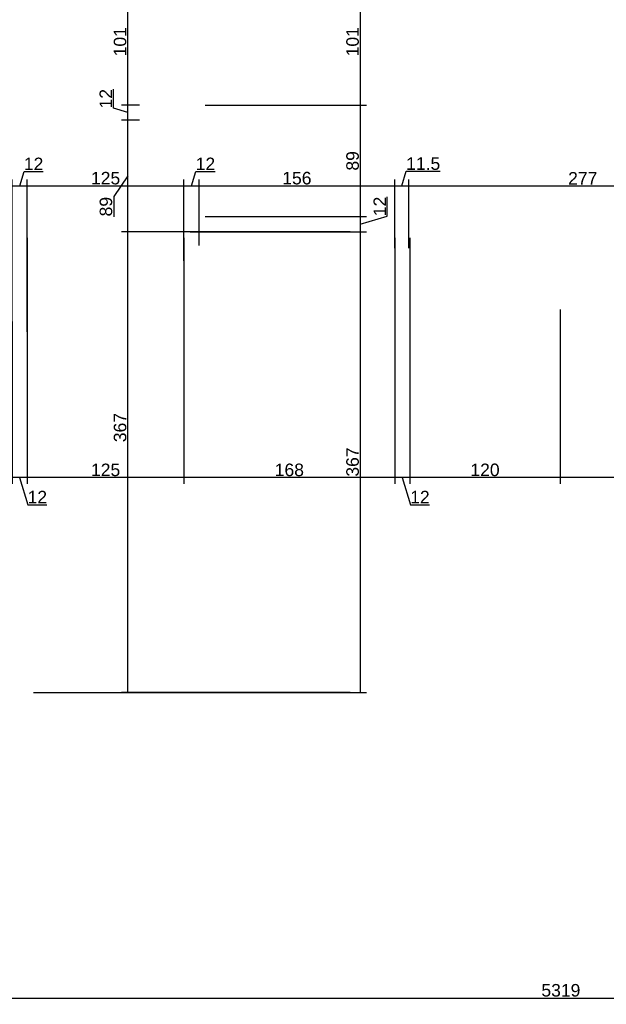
# Model space of a CAD drawing. Header units: millimetres. Extents: x 126553 to 403692, y -95821 to 38049.
# Tile 105 of 256: x 167289 to 167757, y -9233 to -8448. Entities that reach past the tile are written whole.
import ezdxf

# ---------------------------------------------------------------- set-up
doc = ezdxf.new("R2010")
doc.units = ezdxf.units.MM
doc.layers.add('11_wymiary', color=55, linetype='Continuous')
doc.layers.add('11_wymiary @ 50', color=55, linetype='Continuous')
doc.styles.add('11_RJ', font='arial.ttf')
doc.dimstyles.new('11_RJ (cc)', dxfattribs={"dimtxt": 0.2, "dimasz": 0.001, "dimexe": 0.1, "dimexo": 0.1, "dimgap": 0.02, "dimtad": 1, "dimdec": 1, "dimrnd": 0.5, "dimzin": 12, "dimdsep": 46, "dimtxsty": '11_RJ', "dimblk": 'OBLIQUE', "dimcen": 0, "dimdle": 0.01, "dimclrd": 256, "dimclre": 256, "dimclrt": 2, "dimazin": 3, "dimtfac": 1, "dimtdec": 1, "dimtofl": 0, "dimtmove": 0, "dimatfit": 3, "dimldrblk": 'DOT', "dimfxl": 1, "dimtolj": 1, "dimtzin": 13, "dimarcsym": 0})

# ---------------------------------------------------------------- blocks, each defined once
blk = doc.blocks.new('_Oblique')
at = {"color": 0, "linetype": 'ByBlock', "lineweight": -2}
blk.add_line((-0.5, -0.5), (0.5, 0.5), dxfattribs=at)
blk = doc.blocks.new('*D118')
at = {"layer": '11_wymiary', "lineweight": -2, "transparency": 16777216}
for p, q in [((167283.35, -8696.81), (167283.35, -8575.61)), ((167289.35, -8580.61), (167292.81, -8569.09)), ((167292.81, -8569.09), (167308.09, -8569.09)), ((167295.35, -8696.81), (167295.35, -8575.61)), ((167282.85, -8580.61), (167295.85, -8580.61))]:
    blk.add_line(p, q, dxfattribs=at)
at = {"layer": 'Defpoints', "color": 0, "transparency": 16777216}
for p in [(167295.35, -8580.61), (167283.35, -8701.81), (167295.35, -8701.81)]:
    blk.add_point(p, dxfattribs=at)
at = {"layer": '11_wymiary', "lineweight": -2, "transparency": 16777216, "xscale": 0.05, "yscale": 0.05, "zscale": 0.05, "rotation": 180}
blk.add_blockref('_Oblique', (167283.35, -8580.61), dxfattribs=at)
at = {"layer": '11_wymiary', "lineweight": -2, "transparency": 16777216, "xscale": 0.05, "yscale": 0.05, "zscale": 0.05}
blk.add_blockref('_Oblique', (167295.35, -8580.61), dxfattribs=at)
at = {"layer": '11_wymiary', "color": 2, "transparency": 16777216, "insert": (167300.45, -8563.07), "char_height": 10, "attachment_point": 5, "style": '11_RJ'}
blk.add_mtext('\\A1;12', dxfattribs=at)
blk = doc.blocks.new('_Dot')
at = {"color": 0, "linetype": 'ByBlock', "lineweight": -2}
blk.add_line((-0.5, 0), (-1, 0), dxfattribs=at)
at = {"color": 0, "linetype": 'ByBlock', "const_width": 0.5}
blk.add_lwpolyline([(-0.25, 0, 1), (0.25, 0, 1)], format="xyb", close=True, dxfattribs=at)
blk = doc.blocks.new('*D119')
at = {"layer": '11_wymiary', "lineweight": -2, "transparency": 16777216}
for p, q in [((167295.35, -8696.81), (167295.35, -8575.61)), ((167420.35, -8640.4), (167420.35, -8575.61)), ((167294.85, -8580.61), (167420.85, -8580.61))]:
    blk.add_line(p, q, dxfattribs=at)
at = {"layer": 'Defpoints', "color": 0, "transparency": 16777216}
for p in [(167420.35, -8580.61), (167420.35, -8645.4), (167295.35, -8701.81)]:
    blk.add_point(p, dxfattribs=at)
at = {"layer": '11_wymiary', "lineweight": -2, "transparency": 16777216, "xscale": 0.05, "yscale": 0.05, "zscale": 0.05, "rotation": 180}
blk.add_blockref('_Oblique', (167295.35, -8580.61), dxfattribs=at)
at = {"layer": '11_wymiary', "lineweight": -2, "transparency": 16777216, "xscale": 0.05, "yscale": 0.05, "zscale": 0.05}
blk.add_blockref('_Oblique', (167420.35, -8580.61), dxfattribs=at)
at = {"layer": '11_wymiary', "color": 2, "transparency": 16777216, "insert": (167357.85, -8574.5), "char_height": 10, "attachment_point": 5, "style": '11_RJ'}
blk.add_mtext('\\A1;125', dxfattribs=at)
blk = doc.blocks.new('*D120')
at = {"layer": '11_wymiary', "lineweight": -2, "transparency": 16777216}
for p, q in [((167420.35, -8640.4), (167420.35, -8575.61)), ((167426.35, -8580.61), (167429.81, -8569.09)), ((167429.81, -8569.09), (167445.09, -8569.09)), ((167432.35, -8628.12), (167432.35, -8575.61)), ((167419.85, -8580.61), (167432.85, -8580.61))]:
    blk.add_line(p, q, dxfattribs=at)
at = {"layer": 'Defpoints', "color": 0, "transparency": 16777216}
for p in [(167432.35, -8580.61), (167432.35, -8633.12), (167420.35, -8645.4)]:
    blk.add_point(p, dxfattribs=at)
at = {"layer": '11_wymiary', "lineweight": -2, "transparency": 16777216, "xscale": 0.05, "yscale": 0.05, "zscale": 0.05, "rotation": 180}
blk.add_blockref('_Oblique', (167420.35, -8580.61), dxfattribs=at)
at = {"layer": '11_wymiary', "lineweight": -2, "transparency": 16777216, "xscale": 0.05, "yscale": 0.05, "zscale": 0.05}
blk.add_blockref('_Oblique', (167432.35, -8580.61), dxfattribs=at)
at = {"layer": '11_wymiary', "color": 2, "transparency": 16777216, "insert": (167437.45, -8563.07), "char_height": 10, "attachment_point": 5, "style": '11_RJ'}
blk.add_mtext('\\A1;12', dxfattribs=at)
blk = doc.blocks.new('*D121')
at = {"layer": '11_wymiary', "lineweight": -2, "transparency": 16777216}
for p, q in [((167432.35, -8628.12), (167432.35, -8575.61)), ((167588.35, -8630.19), (167588.35, -8575.61)), ((167431.85, -8580.61), (167588.85, -8580.61))]:
    blk.add_line(p, q, dxfattribs=at)
at = {"layer": 'Defpoints', "color": 0, "transparency": 16777216}
for p in [(167588.35, -8580.61), (167432.35, -8633.12), (167588.35, -8635.19)]:
    blk.add_point(p, dxfattribs=at)
at = {"layer": '11_wymiary', "lineweight": -2, "transparency": 16777216, "xscale": 0.05, "yscale": 0.05, "zscale": 0.05, "rotation": 180}
blk.add_blockref('_Oblique', (167432.35, -8580.61), dxfattribs=at)
at = {"layer": '11_wymiary', "lineweight": -2, "transparency": 16777216, "xscale": 0.05, "yscale": 0.05, "zscale": 0.05}
blk.add_blockref('_Oblique', (167588.35, -8580.61), dxfattribs=at)
at = {"layer": '11_wymiary', "color": 2, "transparency": 16777216, "insert": (167510.35, -8574.5), "char_height": 10, "attachment_point": 5, "style": '11_RJ'}
blk.add_mtext('\\A1;156', dxfattribs=at)
blk = doc.blocks.new('*D122')
at = {"layer": '11_wymiary', "lineweight": -2, "transparency": 16777216}
for p, q in [((167588.35, -8630.19), (167588.35, -8575.61)), ((167594.03, -8580.61), (167597.51, -8569)), ((167597.51, -8569), (167624.62, -8569)), ((167599.71, -8630.19), (167599.71, -8575.61)), ((167587.85, -8580.61), (167600.21, -8580.61))]:
    blk.add_line(p, q, dxfattribs=at)
at = {"layer": 'Defpoints', "color": 0, "transparency": 16777216}
for p in [(167599.71, -8580.61), (167588.35, -8635.19), (167599.71, -8635.19)]:
    blk.add_point(p, dxfattribs=at)
at = {"layer": '11_wymiary', "lineweight": -2, "transparency": 16777216, "xscale": 0.05, "yscale": 0.05, "zscale": 0.05, "rotation": 180}
blk.add_blockref('_Oblique', (167588.35, -8580.61), dxfattribs=at)
at = {"layer": '11_wymiary', "lineweight": -2, "transparency": 16777216, "xscale": 0.05, "yscale": 0.05, "zscale": 0.05}
blk.add_blockref('_Oblique', (167599.71, -8580.61), dxfattribs=at)
at = {"layer": '11_wymiary', "color": 2, "transparency": 16777216, "insert": (167611.07, -8562.9), "char_height": 10, "attachment_point": 5, "style": '11_RJ'}
blk.add_mtext('\\A1;11.5', dxfattribs=at)
blk = doc.blocks.new('*D411')
at = {"layer": '11_wymiary', "lineweight": -2, "transparency": 16777216}
for p, q in [((167599.71, -8630.19), (167599.71, -8575.61)), ((167876.85, -8600.11), (167876.85, -8575.61)), ((167599.21, -8580.61), (167877.35, -8580.61))]:
    blk.add_line(p, q, dxfattribs=at)
at = {"layer": 'Defpoints', "color": 0, "transparency": 16777216}
for p in [(167876.85, -8580.61), (167876.85, -8605.11), (167599.71, -8635.19)]:
    blk.add_point(p, dxfattribs=at)
at = {"layer": '11_wymiary', "lineweight": -2, "transparency": 16777216, "xscale": 0.05, "yscale": 0.05, "zscale": 0.05, "rotation": 180}
blk.add_blockref('_Oblique', (167599.71, -8580.61), dxfattribs=at)
at = {"layer": '11_wymiary', "lineweight": -2, "transparency": 16777216, "xscale": 0.05, "yscale": 0.05, "zscale": 0.05}
blk.add_blockref('_Oblique', (167876.85, -8580.61), dxfattribs=at)
at = {"layer": '11_wymiary', "color": 2, "transparency": 16777216, "insert": (167738.28, -8574.59), "char_height": 10, "attachment_point": 5, "style": '11_RJ'}
blk.add_mtext('\\A1;277', dxfattribs=at)
blk = doc.blocks.new('*D493')
at = {"layer": '11_wymiary', "lineweight": -2, "transparency": 16777216}
for p, q in [((167552.93, -8617.11), (167370.54, -8617.11)), ((167375.54, -8984.73), (167375.54, -8616.61)), ((167552.93, -8984.23), (167370.54, -8984.23))]:
    blk.add_line(p, q, dxfattribs=at)
at = {"layer": 'Defpoints', "color": 0, "transparency": 16777216}
for p in [(167375.54, -8617.11), (167557.93, -8617.11), (167557.93, -8984.23)]:
    blk.add_point(p, dxfattribs=at)
at = {"layer": '11_wymiary', "lineweight": -2, "transparency": 16777216, "xscale": 0.05, "yscale": 0.05, "zscale": 0.05}
for p, rotation in [((167375.54, -8617.11), 90), ((167375.54, -8984.23), 270)]:
    blk.add_blockref('_Oblique', p, dxfattribs=dict(at, rotation=rotation))
at = {"layer": '11_wymiary', "color": 2, "transparency": 16777216, "insert": (167369.43, -8773.21), "char_height": 10, "attachment_point": 5, "rotation": 90, "style": '11_RJ'}
blk.add_mtext('\\A1;367', dxfattribs=at)
blk = doc.blocks.new('*D494')
at = {"layer": '11_wymiary', "lineweight": -2, "transparency": 16777216}
for p, q in [((167384.93, -8528.25), (167370.54, -8528.25)), ((167375.54, -8617.61), (167375.54, -8527.75)), ((167375.54, -8572.68), (167364.29, -8588.99)), ((167364.29, -8588.99), (167364.29, -8605.35)), ((167552.93, -8617.11), (167370.54, -8617.11))]:
    blk.add_line(p, q, dxfattribs=at)
at = {"layer": 'Defpoints', "color": 0, "transparency": 16777216}
for p in [(167375.54, -8528.25), (167389.93, -8528.25), (167557.93, -8617.11)]:
    blk.add_point(p, dxfattribs=at)
at = {"layer": '11_wymiary', "lineweight": -2, "transparency": 16777216, "xscale": 0.05, "yscale": 0.05, "zscale": 0.05}
for p, rotation in [((167375.54, -8528.25), 90), ((167375.54, -8617.11), 270)]:
    blk.add_blockref('_Oblique', p, dxfattribs=dict(at, rotation=rotation))
at = {"layer": '11_wymiary', "color": 2, "transparency": 16777216, "insert": (167358.18, -8597.17), "char_height": 10, "attachment_point": 5, "rotation": 90, "style": '11_RJ'}
blk.add_mtext('\\A1;89', dxfattribs=at)
blk = doc.blocks.new('*D495')
at = {"layer": '11_wymiary', "lineweight": -2, "transparency": 16777216}
for p, q in [((167364.02, -8518.8), (167364.02, -8503.52)), ((167375.54, -8522.25), (167364.02, -8518.8)), ((167384.93, -8516.25), (167370.54, -8516.25)), ((167375.54, -8528.75), (167375.54, -8515.75)), ((167384.93, -8528.25), (167370.54, -8528.25))]:
    blk.add_line(p, q, dxfattribs=at)
at = {"layer": 'Defpoints', "color": 0, "transparency": 16777216}
for p in [(167375.54, -8516.25), (167389.93, -8516.25), (167389.93, -8528.25)]:
    blk.add_point(p, dxfattribs=at)
at = {"layer": '11_wymiary', "lineweight": -2, "transparency": 16777216, "xscale": 0.05, "yscale": 0.05, "zscale": 0.05}
for p, rotation in [((167375.54, -8516.25), 90), ((167375.54, -8528.25), 270)]:
    blk.add_blockref('_Oblique', p, dxfattribs=dict(at, rotation=rotation))
at = {"layer": '11_wymiary', "color": 2, "transparency": 16777216, "insert": (167358, -8511.16), "char_height": 10, "attachment_point": 5, "rotation": 90, "style": '11_RJ'}
blk.add_mtext('\\A1;12', dxfattribs=at)
blk = doc.blocks.new('*D496')
at = {"layer": '11_wymiary', "lineweight": -2, "transparency": 16777216}
for p, q in [((167384.93, -8415.25), (167370.54, -8415.25)), ((167375.54, -8516.75), (167375.54, -8414.75)), ((167384.93, -8516.25), (167370.54, -8516.25))]:
    blk.add_line(p, q, dxfattribs=at)
at = {"layer": 'Defpoints', "color": 0, "transparency": 16777216}
for p in [(167375.54, -8415.25), (167389.93, -8415.25), (167389.93, -8516.25)]:
    blk.add_point(p, dxfattribs=at)
at = {"layer": '11_wymiary', "lineweight": -2, "transparency": 16777216, "xscale": 0.05, "yscale": 0.05, "zscale": 0.05}
for p, rotation in [((167375.54, -8415.25), 90), ((167375.54, -8516.25), 270)]:
    blk.add_blockref('_Oblique', p, dxfattribs=dict(at, rotation=rotation))
at = {"layer": '11_wymiary', "color": 2, "transparency": 16777216, "insert": (167369.43, -8465.75), "char_height": 10, "attachment_point": 5, "rotation": 90, "style": '11_RJ'}
blk.add_mtext('\\A1;101', dxfattribs=at)
blk = doc.blocks.new('*D242')
at = {"layer": '11_wymiary', "lineweight": -2, "transparency": 16777216}
for p, q in [((167932.35, -8622.11), (167932.35, -8818.07)), ((167720.35, -8679.11), (167720.35, -8818.07)), ((167932.85, -8813.07), (167719.85, -8813.07))]:
    blk.add_line(p, q, dxfattribs=at)
at = {"layer": 'Defpoints', "color": 0, "transparency": 16777216}
for p in [(167932.35, -8617.11), (167720.35, -8674.11), (167720.35, -8813.07)]:
    blk.add_point(p, dxfattribs=at)
at = {"layer": '11_wymiary', "lineweight": -2, "transparency": 16777216, "xscale": 0.05, "yscale": 0.05, "zscale": 0.05, "rotation": 180}
blk.add_blockref('_Oblique', (167720.35, -8813.07), dxfattribs=at)
at = {"layer": '11_wymiary', "lineweight": -2, "transparency": 16777216, "xscale": 0.05, "yscale": 0.05, "zscale": 0.05}
blk.add_blockref('_Oblique', (167932.35, -8813.07), dxfattribs=at)
at = {"layer": '11_wymiary', "color": 2, "transparency": 16777216, "insert": (167826.35, -8807.05), "char_height": 10, "attachment_point": 5, "style": '11_RJ'}
blk.add_mtext('\\A1;212', dxfattribs=at)
blk = doc.blocks.new('*D243')
at = {"layer": '11_wymiary', "lineweight": -2, "transparency": 16777216}
for p, q in [((167600.35, -8622.11), (167600.35, -8818.07)), ((167720.35, -8679.11), (167720.35, -8818.07)), ((167720.85, -8813.07), (167599.85, -8813.07))]:
    blk.add_line(p, q, dxfattribs=at)
at = {"layer": 'Defpoints', "color": 0, "transparency": 16777216}
for p in [(167600.35, -8617.11), (167720.35, -8674.11), (167600.35, -8813.07)]:
    blk.add_point(p, dxfattribs=at)
at = {"layer": '11_wymiary', "lineweight": -2, "transparency": 16777216, "xscale": 0.05, "yscale": 0.05, "zscale": 0.05, "rotation": 180}
blk.add_blockref('_Oblique', (167600.35, -8813.07), dxfattribs=at)
at = {"layer": '11_wymiary', "lineweight": -2, "transparency": 16777216, "xscale": 0.05, "yscale": 0.05, "zscale": 0.05}
blk.add_blockref('_Oblique', (167720.35, -8813.07), dxfattribs=at)
at = {"layer": '11_wymiary', "color": 2, "transparency": 16777216, "insert": (167660.35, -8806.97), "char_height": 10, "attachment_point": 5, "style": '11_RJ'}
blk.add_mtext('\\A1;120', dxfattribs=at)
blk = doc.blocks.new('*D244')
at = {"layer": '11_wymiary', "lineweight": -2, "transparency": 16777216}
for p, q in [((167588.35, -8622.11), (167588.35, -8818.07)), ((167600.35, -8622.11), (167600.35, -8818.07)), ((167600.85, -8813.07), (167587.85, -8813.07)), ((167594.35, -8813.07), (167600.82, -8834.64)), ((167600.82, -8834.64), (167616.1, -8834.64))]:
    blk.add_line(p, q, dxfattribs=at)
at = {"layer": 'Defpoints', "color": 0, "transparency": 16777216}
for p in [(167588.35, -8617.11), (167600.35, -8617.11), (167588.35, -8813.07)]:
    blk.add_point(p, dxfattribs=at)
at = {"layer": '11_wymiary', "lineweight": -2, "transparency": 16777216, "xscale": 0.05, "yscale": 0.05, "zscale": 0.05, "rotation": 180}
blk.add_blockref('_Oblique', (167588.35, -8813.07), dxfattribs=at)
at = {"layer": '11_wymiary', "lineweight": -2, "transparency": 16777216, "xscale": 0.05, "yscale": 0.05, "zscale": 0.05}
blk.add_blockref('_Oblique', (167600.35, -8813.07), dxfattribs=at)
at = {"layer": '11_wymiary', "color": 2, "transparency": 16777216, "insert": (167608.46, -8828.61), "char_height": 10, "attachment_point": 5, "style": '11_RJ'}
blk.add_mtext('\\A1;12', dxfattribs=at)
blk = doc.blocks.new('*D245')
at = {"layer": '11_wymiary', "lineweight": -2, "transparency": 16777216}
for p, q in [((167420.35, -8622.11), (167420.35, -8818.07)), ((167588.35, -8622.11), (167588.35, -8818.07)), ((167588.85, -8813.07), (167419.85, -8813.07))]:
    blk.add_line(p, q, dxfattribs=at)
at = {"layer": 'Defpoints', "color": 0, "transparency": 16777216}
for p in [(167420.35, -8617.11), (167588.35, -8617.11), (167420.35, -8813.07)]:
    blk.add_point(p, dxfattribs=at)
at = {"layer": '11_wymiary', "lineweight": -2, "transparency": 16777216, "xscale": 0.05, "yscale": 0.05, "zscale": 0.05, "rotation": 180}
blk.add_blockref('_Oblique', (167420.35, -8813.07), dxfattribs=at)
at = {"layer": '11_wymiary', "lineweight": -2, "transparency": 16777216, "xscale": 0.05, "yscale": 0.05, "zscale": 0.05}
blk.add_blockref('_Oblique', (167588.35, -8813.07), dxfattribs=at)
at = {"layer": '11_wymiary', "color": 2, "transparency": 16777216, "insert": (167504.35, -8806.97), "char_height": 10, "attachment_point": 5, "style": '11_RJ'}
blk.add_mtext('\\A1;168', dxfattribs=at)
blk = doc.blocks.new('*D246')
at = {"layer": '11_wymiary', "lineweight": -2, "transparency": 16777216}
for p, q in [((167295.35, -8622.11), (167295.35, -8818.07)), ((167420.35, -8622.11), (167420.35, -8818.07)), ((167420.85, -8813.07), (167294.85, -8813.07))]:
    blk.add_line(p, q, dxfattribs=at)
at = {"layer": 'Defpoints', "color": 0, "transparency": 16777216}
for p in [(167295.35, -8617.11), (167420.35, -8617.11), (167295.35, -8813.07)]:
    blk.add_point(p, dxfattribs=at)
at = {"layer": '11_wymiary', "lineweight": -2, "transparency": 16777216, "xscale": 0.05, "yscale": 0.05, "zscale": 0.05, "rotation": 180}
blk.add_blockref('_Oblique', (167295.35, -8813.07), dxfattribs=at)
at = {"layer": '11_wymiary', "lineweight": -2, "transparency": 16777216, "xscale": 0.05, "yscale": 0.05, "zscale": 0.05}
blk.add_blockref('_Oblique', (167420.35, -8813.07), dxfattribs=at)
at = {"layer": '11_wymiary', "color": 2, "transparency": 16777216, "insert": (167357.85, -8806.97), "char_height": 10, "attachment_point": 5, "style": '11_RJ'}
blk.add_mtext('\\A1;125', dxfattribs=at)
blk = doc.blocks.new('*D247')
at = {"layer": '11_wymiary', "lineweight": -2, "transparency": 16777216}
for p, q in [((167295.35, -8622.11), (167295.35, -8818.07)), ((167283.28, -8688.73), (167283.28, -8818.07)), ((167295.85, -8813.07), (167282.78, -8813.07)), ((167289.32, -8813.07), (167295.79, -8834.64)), ((167295.79, -8834.64), (167311.07, -8834.64))]:
    blk.add_line(p, q, dxfattribs=at)
at = {"layer": 'Defpoints', "color": 0, "transparency": 16777216}
for p in [(167295.35, -8617.11), (167283.28, -8683.73), (167283.28, -8813.07)]:
    blk.add_point(p, dxfattribs=at)
at = {"layer": '11_wymiary', "lineweight": -2, "transparency": 16777216, "xscale": 0.05, "yscale": 0.05, "zscale": 0.05, "rotation": 180}
blk.add_blockref('_Oblique', (167283.28, -8813.07), dxfattribs=at)
at = {"layer": '11_wymiary', "lineweight": -2, "transparency": 16777216, "xscale": 0.05, "yscale": 0.05, "zscale": 0.05}
blk.add_blockref('_Oblique', (167295.35, -8813.07), dxfattribs=at)
at = {"layer": '11_wymiary', "color": 2, "transparency": 16777216, "insert": (167303.43, -8828.61), "char_height": 10, "attachment_point": 5, "style": '11_RJ'}
blk.add_mtext('\\A1;12', dxfattribs=at)
blk = doc.blocks.new('*D514')
at = {"layer": '11_wymiary', "lineweight": -2, "transparency": 16777216}
for p, q in [((167437.35, -8415.25), (167565.91, -8415.25)), ((167560.91, -8414.75), (167560.91, -8516.75)), ((167437.35, -8516.25), (167565.91, -8516.25))]:
    blk.add_line(p, q, dxfattribs=at)
at = {"layer": 'Defpoints', "color": 0, "transparency": 16777216}
for p in [(167432.35, -8415.25), (167432.35, -8516.25), (167560.91, -8516.25)]:
    blk.add_point(p, dxfattribs=at)
at = {"layer": '11_wymiary', "lineweight": -2, "transparency": 16777216, "xscale": 0.05, "yscale": 0.05, "zscale": 0.05}
for p, rotation in [((167560.91, -8415.25), 90), ((167560.91, -8516.25), 270)]:
    blk.add_blockref('_Oblique', p, dxfattribs=dict(at, rotation=rotation))
at = {"layer": '11_wymiary', "color": 2, "transparency": 16777216, "insert": (167554.81, -8465.75), "char_height": 10, "attachment_point": 5, "rotation": 90, "style": '11_RJ'}
blk.add_mtext('\\A1;101', dxfattribs=at)
blk = doc.blocks.new('*D515')
at = {"layer": '11_wymiary', "lineweight": -2, "transparency": 16777216}
for p, q in [((167437.35, -8516.25), (167565.91, -8516.25)), ((167560.91, -8515.75), (167560.91, -8605.61)), ((167437.35, -8605.11), (167565.91, -8605.11))]:
    blk.add_line(p, q, dxfattribs=at)
at = {"layer": 'Defpoints', "color": 0, "transparency": 16777216}
for p in [(167432.35, -8516.25), (167432.35, -8605.11), (167560.91, -8605.11)]:
    blk.add_point(p, dxfattribs=at)
at = {"layer": '11_wymiary', "lineweight": -2, "transparency": 16777216, "xscale": 0.05, "yscale": 0.05, "zscale": 0.05}
for p, rotation in [((167560.91, -8516.25), 90), ((167560.91, -8605.11), 270)]:
    blk.add_blockref('_Oblique', p, dxfattribs=dict(at, rotation=rotation))
at = {"layer": '11_wymiary', "color": 2, "transparency": 16777216, "insert": (167554.81, -8560.68), "char_height": 10, "attachment_point": 5, "rotation": 90, "style": '11_RJ'}
blk.add_mtext('\\A1;89', dxfattribs=at)
blk = doc.blocks.new('*D516')
at = {"layer": '11_wymiary', "lineweight": -2, "transparency": 16777216}
for p, q in [((167582.47, -8604.64), (167582.47, -8589.36)), ((167437.35, -8605.11), (167565.91, -8605.11)), ((167560.91, -8604.61), (167560.91, -8617.61)), ((167560.91, -8611.11), (167582.47, -8604.64)), ((167425.35, -8617.11), (167565.91, -8617.11))]:
    blk.add_line(p, q, dxfattribs=at)
at = {"layer": 'Defpoints', "color": 0, "transparency": 16777216}
for p in [(167432.35, -8605.11), (167420.35, -8617.11), (167560.91, -8617.11)]:
    blk.add_point(p, dxfattribs=at)
at = {"layer": '11_wymiary', "lineweight": -2, "transparency": 16777216, "xscale": 0.05, "yscale": 0.05, "zscale": 0.05}
for p, rotation in [((167560.91, -8605.11), 90), ((167560.91, -8617.11), 270)]:
    blk.add_blockref('_Oblique', p, dxfattribs=dict(at, rotation=rotation))
at = {"layer": '11_wymiary', "color": 2, "transparency": 16777216, "insert": (167576.45, -8597), "char_height": 10, "attachment_point": 5, "rotation": 90, "style": '11_RJ'}
blk.add_mtext('\\A1;12', dxfattribs=at)
blk = doc.blocks.new('*D517')
at = {"layer": '11_wymiary', "lineweight": -2, "transparency": 16777216}
for p, q in [((167425.35, -8617.11), (167565.91, -8617.11)), ((167560.91, -8616.61), (167560.91, -8984.73)), ((167300.35, -8984.23), (167565.91, -8984.23))]:
    blk.add_line(p, q, dxfattribs=at)
at = {"layer": 'Defpoints', "color": 0, "transparency": 16777216}
for p in [(167420.35, -8617.11), (167295.35, -8984.23), (167560.91, -8984.23)]:
    blk.add_point(p, dxfattribs=at)
at = {"layer": '11_wymiary', "lineweight": -2, "transparency": 16777216, "xscale": 0.05, "yscale": 0.05, "zscale": 0.05}
for p, rotation in [((167560.91, -8617.11), 90), ((167560.91, -8984.23), 270)]:
    blk.add_blockref('_Oblique', p, dxfattribs=dict(at, rotation=rotation))
at = {"layer": '11_wymiary', "color": 2, "transparency": 16777216, "insert": (167554.8, -8800.67), "char_height": 10, "attachment_point": 5, "rotation": 90, "style": '11_RJ'}
blk.add_mtext('\\A1;367', dxfattribs=at)
blk = doc.blocks.new('*D195')
at = {"layer": '11_wymiary', "lineweight": -2, "transparency": 16777216}
for p, q in [((170380.35, -9021.23), (170380.35, -9232.79)), ((165060.85, -9227.79), (170380.85, -9227.79))]:
    blk.add_line(p, q, dxfattribs=at)
at = {"layer": 'Defpoints', "color": 0, "transparency": 16777216}
for p in [(170380.35, -9016.23), (165061.35, -9227.79), (170380.35, -9227.79)]:
    blk.add_point(p, dxfattribs=at)
at = {"layer": '11_wymiary', "lineweight": -2, "transparency": 16777216, "xscale": 0.05, "yscale": 0.05, "zscale": 0.05, "rotation": 180}
blk.add_blockref('_Oblique', (165061.35, -9227.79), dxfattribs=at)
at = {"layer": '11_wymiary', "lineweight": -2, "transparency": 16777216, "xscale": 0.05, "yscale": 0.05, "zscale": 0.05}
blk.add_blockref('_Oblique', (170380.35, -9227.79), dxfattribs=at)
at = {"layer": '11_wymiary', "color": 2, "transparency": 16777216, "insert": (167720.85, -9221.68), "char_height": 10, "attachment_point": 5, "style": '11_RJ'}
blk.add_mtext('\\A1;5319', dxfattribs=at)

msp = doc.modelspace()

# ---------------------------------------------------------------- dimensions: what is measured, and where the dimension line sits
at = {"layer": '11_wymiary @ 50'}
for base, p1, p2, picture, middle in [((167375.54037, -8415.25433), (167389.93062, -8516.25433), (167389.93062, -8415.25433), '*D496', (167369.43464, -8465.75433)), ((167560.91343, -8516.25433), (167432.35215, -8415.25433), (167432.35215, -8516.25433), '*D514', (167554.8077, -8465.75433)), ((167375.54037, -8516.25433), (167389.93062, -8528.25433), (167389.93062, -8516.25433), '*D495', (167357.99945, -8517.79819)), ((167560.91343, -8605.11299), (167432.35215, -8516.25433), (167432.35215, -8605.11299), '*D515', (167554.8077, -8560.68366)), ((167560.91343, -8617.11299), (167432.35215, -8605.11299), (167420.35215, -8617.11299), '*D516', (167576.45436, -8603.64457)), ((167560.91343, -8984.23273), (167420.35215, -8617.11299), (167295.35215, -8984.23273), '*D517', (167554.80429, -8800.67286))]:
    dim = msp.add_linear_dim(base=base, p1=p1, p2=p2, angle=90, dimstyle='11_RJ (cc)', override={"dimscale": 50, "dimtix": 0, "dimtofl": 0, "dimtmove": 1, "dimatfit": 3}, dxfattribs=at)
    dim.commit()
    dim.dimension.update_dxf_attribs({"geometry": picture, "text_midpoint": middle})
for base, p1, p2, override, picture, middle in [((167375.54037, -8528.25433), (167557.93062, -8617.11299), (167389.93062, -8528.25433), {"dimscale": 50, "dimtix": 0, "dimtofl": 0, "dimtmove": 1, "dimatfit": 3}, '*D494', (167364.29037, -8589.9875)), ((167375.54037, -8617.11299), (167557.93062, -8984.23273), (167557.93062, -8617.11299), {"dimscale": 50, "dimtix": 0, "dimtofl": 0, "dimtmove": 0, "dimatfit": 3}, '*D493', (167375.54037, -8773.2128))]:
    dim = msp.add_linear_dim(base=base, p1=p1, p2=p2, angle=90, dimstyle='11_RJ (cc)', override=override, dxfattribs=at)
    dim.commit()
    dim.dimension.update_dxf_attribs({"geometry": picture, "text_midpoint": middle, "dimtype": 128})
for base, p1, p2, picture, middle in [((167295.35215, -8580.60689), (167283.35215, -8701.80602), (167295.35215, -8701.80602), '*D118', (167293.80829, -8563.06597)), ((167432.35215, -8580.60689), (167420.35215, -8645.39808), (167432.35215, -8633.11846), '*D120', (167430.80829, -8563.06597)), ((167599.71106, -8580.60689), (167588.35215, -8635.18628), (167599.71106, -8635.18628), '*D122', (167598.51333, -8562.89543)), ((167420.35215, -8580.60689), (167295.35215, -8701.80602), (167420.35215, -8645.39808), '*D119', (167357.85215, -8574.50116)), ((167588.35215, -8580.60689), (167432.35215, -8633.11846), (167588.35215, -8635.18628), '*D121', (167510.35215, -8574.50116)), ((167876.85215, -8580.60689), (167599.71106, -8635.18628), (167876.85215, -8605.11299), '*D411', (167738.28161, -8574.58643)), ((167283.28126, -8813.07369), (167295.35215, -8617.11299), (167283.28126, -8683.73273), '*D247', (167296.78512, -8828.61462)), ((167295.35215, -8813.07369), (167420.35215, -8617.11299), (167295.35215, -8617.11299), '*D246', (167357.85215, -8806.96796)), ((167420.35215, -8813.07369), (167588.35215, -8617.11299), (167420.35215, -8617.11299), '*D245', (167504.35215, -8806.96796)), ((167588.35215, -8813.07369), (167600.35215, -8617.11299), (167588.35215, -8617.11299), '*D244', (167601.82057, -8828.61462)), ((167600.35215, -8813.07369), (167720.35215, -8674.11299), (167600.35215, -8617.11299), '*D243', (167660.35215, -8806.96796)), ((167720.35215, -8813.07369), (167932.35215, -8617.11299), (167720.35215, -8674.11299), '*D242', (167826.35215, -8807.05323)), ((170380.35215, -9227.79027), (165061.35215, -9227.79027), (170380.35215, -9016.23273), '*D195', (167720.85215, -9221.68113))]:
    dim = msp.add_linear_dim(base=base, p1=p1, p2=p2, dimstyle='11_RJ (cc)', override={"dimscale": 50, "dimtix": 0, "dimtofl": 0, "dimtmove": 1, "dimatfit": 3}, dxfattribs=at)
    dim.commit()
    dim.dimension.update_dxf_attribs({"geometry": picture, "text_midpoint": middle})

doc.saveas('drawing.dxf')
